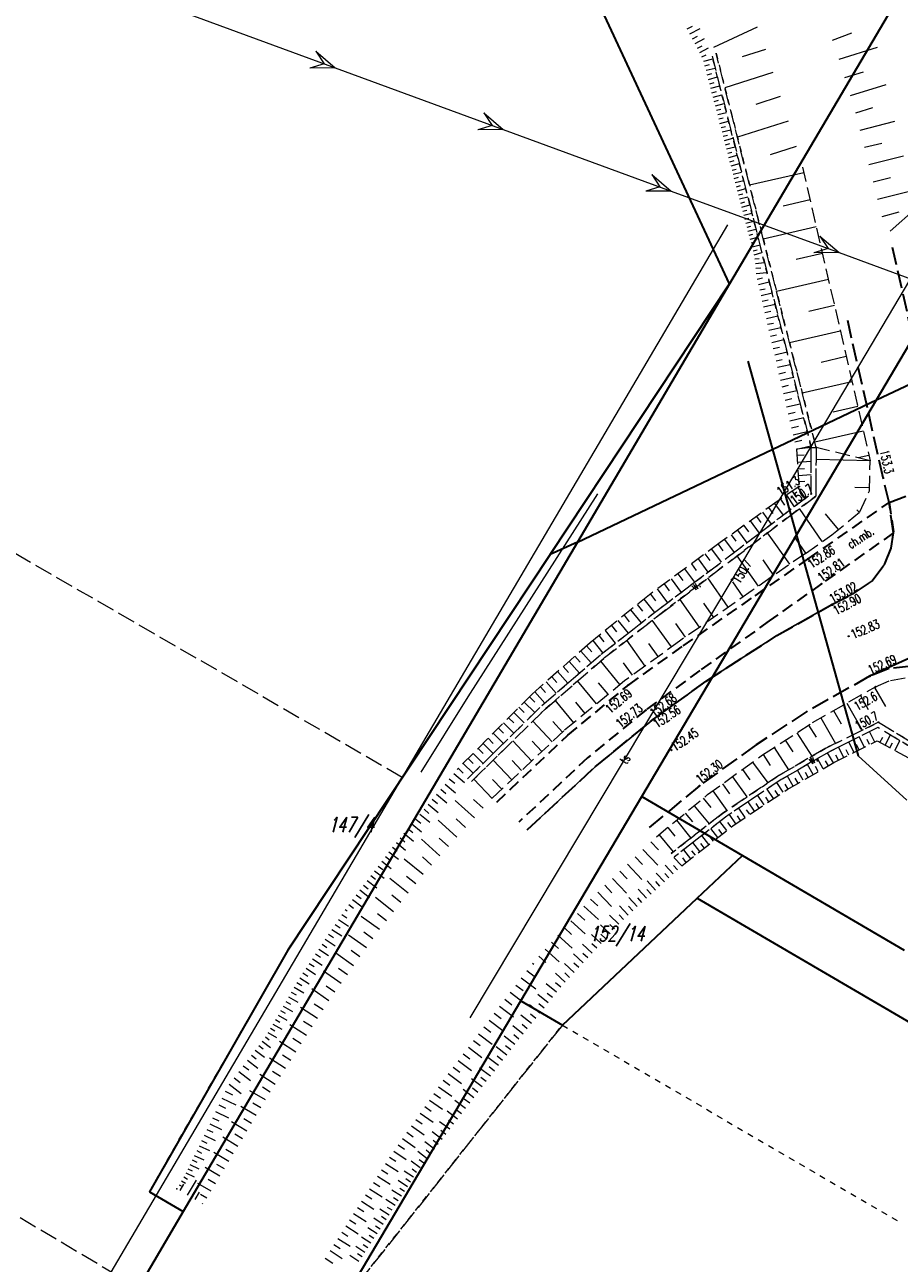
# Model space of a CAD drawing. Header units: metres. Extents: x 8430084 to 8437887, y 5768320 to 5771876.
# Tile 8 of 50: x 8433172 to 8433246, y 5770498 to 5770602. Entities that reach past the tile are written whole.
import ezdxf
from ezdxf.enums import TextEntityAlignment as Align

# ---------------------------------------------------------------- set-up
doc = ezdxf.new("R2010")
doc.units = ezdxf.units.M
doc.header["$MEASUREMENT"] = 0
for name, pattern in [('2_1', [0]), ('2_14', [1, -1]), ('2_OTKC', [1.5, 1, -0.5]), ('2_OTKJ', [2, 1.5, -0.5]), ('2_OTKK', [0]), ('2_OTRK', [1.75, 1.25, -0.5]), ('2_OTRKG', [1.75, 1.25, -0.5]), ('2_OTWM', [1, 0.5, -0.5]), ('4_SUEP_A', [0]), ('4_SULO', [0]), ('4_SUTP_A', [0]), ('GDE', [0]), ('GUK', [2, 1.5, -0.5]), ('GUZ', [1, 0.5, -0.5])]:
    doc.linetypes.add(name, pattern=pattern)
doc.layers.get('0').update_dxf_attribs({"color": 250, "linetype": 'CONTINUOUS', "lineweight": 100})
for name, color, linetype, lineweight in [('Dzialki', 4, 'GDE', 30), ('Numery_dzialek', 4, 'CONTINUOUS', 30), ('OTK_E_T_1', 253, 'CONTINUOUS', 0), ('OTK_L_0', 253, '2_OTKJ', 30), ('OTK_L_1', 7, '2_OTKK', 25), ('OTK_L_2', 253, '2_OTKC', 30), ('OTR_L_1', 252, '2_OTRK', 18), ('OTR_T_0', 253, 'CONTINUOUS', 18), ('OTR_T_1', 253, 'CONTINUOUS', 18), ('OTW_E_T_2', 7, 'CONTINUOUS', 0), ('OTW_L_3', 7, 'CONTINUOUS', 18), ('SUEP_L_0', 1, '4_SUEP_A', 18), ('SUL_L_1', 7, '4_SULO', 35), ('Uzytki', 253, 'GUZ', 18)]:
    doc.layers.add(name, color=color, linetype=linetype, lineweight=lineweight)
for name, color, linetype, lineweight, true_color in [('Kontury', 7, 'GUK', 18, 0x008000), ('SUTP_E_T_0', 7, 'CONTINUOUS', 0, 0xff9100), ('SUTP_L_0', 7, '4_SUTP_A', 18, 0xff9100), ('SUTR_T_0', 7, 'CONTINUOUS', 18, 0xff9100)]:
    doc.layers.add(name, color=color, linetype=linetype, lineweight=lineweight, true_color=true_color)
doc.styles.get("Standard").update_dxf_attribs({"font": 'Simplex.SHX', "width": 0.75})

# ---------------------------------------------------------------- blocks, each defined once
blk = doc.blocks.new('2_OTRS')
at = {"color": 0, "linetype": 'Continuous'}
blk.add_circle((0, 0), 0.045, dxfattribs=at)
blk = doc.blocks.new('2_OTRN')
at = {"color": 0, "linetype": 'Continuous'}
blk.add_circle((0, 0), 0.045, dxfattribs=at)
blk = doc.blocks.new('4_SUPS')
at = {"color": 0, "linetype": 'Continuous'}
blk.add_circle((0, 0), 0.0625, dxfattribs=at)

msp = doc.modelspace()

# ---------------------------------------------------------------- linework, layer by layer
at = {"layer": 'Dzialki'}
for p, q in [((8433243.9, 5770570.63), (8433349.83, 5770749.71)), ((8433322.83, 5770735.2), (8433231.59, 5770580.35)), ((8433231.59, 5770580.35), (8433215.71, 5770614.43)), ((8433216.55, 5770557.66), (8433231.59, 5770580.35)), ((8433231.59, 5770580.35), (8433218.84, 5770558.7)), ((8433243.9, 5770570.63), (8433263.77, 5770580.02)), ((8433218.84, 5770558.7), (8433243.9, 5770570.63)), ((8433224.22, 5770537.37), (8433243.9, 5770570.63)), ((8433218.84, 5770558.7), (8433185.78, 5770502.58)), ((8433218.84, 5770558.7), (8433216.55, 5770557.66)), ((8433216.55, 5770557.66), (8433194.54, 5770524.48)), ((8433214.09, 5770520.24), (8433224.22, 5770537.37)), ((8433224.22, 5770537.37), (8433232.66, 5770532.43)), ((8433228.87, 5770528.86), (8433232.66, 5770532.43)), ((8433232.66, 5770532.43), (8433246.23, 5770524.49)), ((8433217.57, 5770518.21), (8433228.87, 5770528.86)), ((8433228.87, 5770528.86), (8433290.49, 5770492.8)), ((8433194.54, 5770524.48), (8433182.94, 5770504.24)), ((8433199.05, 5770494.82), (8433214.09, 5770520.24)), ((8433214.09, 5770520.24), (8433217.57, 5770518.21)), ((8433182.94, 5770504.24), (8433185.78, 5770502.58)), ((8433185.78, 5770502.58), (8433097.58, 5770352.88))]:
    msp.add_line(p, q, dxfattribs=at)
at = {"layer": 'Kontury'}
for p, q in [((8433231.59, 5770580.35), (8433215.71, 5770614.43)), ((8433109.34, 5770593.8), (8433204.17, 5770538.99)), ((8433204.17, 5770538.99), (8433231.59, 5770580.35)), ((8433182, 5770496.17), (8433085.43, 5770553.45)), ((8433232.66, 5770532.43), (8433217.57, 5770518.21)), ((8433246.23, 5770524.49), (8433232.66, 5770532.43)), ((8433217.57, 5770518.21), (8433199.05, 5770494.82))]:
    msp.add_line(p, q, dxfattribs=at)
at = {"layer": 'OTK_L_0', "linetype": '2_OTKJ'}
for p, q in [((8433245.23, 5770583.43), (8433249.33, 5770565.2)), ((8433244.46, 5770564.1), (8433241.41, 5770577.63)), ((8433244.97, 5770562.03), (8433244.46, 5770564.1)), ((8433244.97, 5770562.03), (8433249.81, 5770563.85)), ((8433245.33, 5770559.48), (8433244.97, 5770562.03)), ((8433245.13, 5770558.2), (8433245.33, 5770559.48)), ((8433244.6, 5770556.87), (8433245.13, 5770558.2)), ((8433243.55, 5770555.46), (8433244.6, 5770556.87)), ((8433241.99, 5770554.4), (8433243.55, 5770555.46)), ((8433240.17, 5770553.47), (8433241.99, 5770554.4)), ((8433235.56, 5770550.87), (8433240.17, 5770553.47)), ((8433229.63, 5770547.04), (8433235.56, 5770550.87)), ((8433244.96, 5770548.1), (8433243.33, 5770547.45)), ((8433246.83, 5770548.31), (8433244.96, 5770548.1)), ((8433225.21, 5770543.87), (8433229.63, 5770547.04)), ((8433243.33, 5770547.45), (8433238.06, 5770544.5)), ((8433238.06, 5770544.5), (8433233.81, 5770541.7)), ((8433220.33, 5770539.87), (8433225.21, 5770543.87)), ((8433233.81, 5770541.7), (8433229.07, 5770538.28)), ((8433214.63, 5770534.59), (8433220.33, 5770539.87)), ((8433229.07, 5770538.28), (8433224.8, 5770534.74))]:
    msp.add_line(p, q, dxfattribs=at)
at = {"layer": 'OTK_L_0', "linetype": '2_14'}
msp.add_line((8433260.82, 5770555.35), (8433243.33, 5770547.45), dxfattribs=at)
at = {"layer": 'OTK_L_1', "linetype": '2_OTKK'}
for p, q in [((8433245.33, 5770559.48), (8433245.13, 5770558.2)), ((8433245.13, 5770558.2), (8433244.6, 5770556.87)), ((8433244.6, 5770556.87), (8433243.55, 5770555.46)), ((8433243.55, 5770555.46), (8433241.99, 5770554.4)), ((8433241.99, 5770554.4), (8433240.17, 5770553.47)), ((8433240.17, 5770553.47), (8433235.56, 5770550.87)), ((8433235.56, 5770550.87), (8433229.63, 5770547.04)), ((8433229.63, 5770547.04), (8433225.21, 5770543.87)), ((8433225.21, 5770543.87), (8433220.33, 5770539.87)), ((8433220.33, 5770539.87), (8433214.63, 5770534.59))]:
    msp.add_line(p, q, dxfattribs=at)
at = {"layer": 'OTK_L_2', "linetype": '2_OTKC'}
for p, q in [((8433238.19, 5770557.31), (8433244.97, 5770562.03)), ((8433244.97, 5770562.03), (8433245.33, 5770559.48)), ((8433245.33, 5770559.48), (8433239.29, 5770555.21)), ((8433233.73, 5770554.2), (8433238.19, 5770557.31)), ((8433239.29, 5770555.21), (8433234.92, 5770552.09)), ((8433227.69, 5770550), (8433233.73, 5770554.2)), ((8433234.92, 5770552.09), (8433229.09, 5770547.94)), ((8433223.13, 5770546.74), (8433227.69, 5770550)), ((8433229.09, 5770547.94), (8433224.56, 5770544.62)), ((8433218.03, 5770542.51), (8433223.13, 5770546.74)), ((8433224.56, 5770544.62), (8433219.68, 5770540.62)), ((8433212.07, 5770536.91), (8433218.03, 5770542.51)), ((8433219.68, 5770540.62), (8433213.91, 5770535.21))]:
    msp.add_line(p, q, dxfattribs=at)
at = {"layer": 'OTR_L_1', "linetype": '2_1'}
for p, q in [((8433228.04, 5770601.74), (8433228.48, 5770601.97)), ((8433228.26, 5770601.31), (8433229.12, 5770601.76)), ((8433233.89, 5770601.88), (8433230.25, 5770600.16)), ((8433228.48, 5770600.9), (8433228.89, 5770601.11)), ((8433228.69, 5770600.5), (8433229.49, 5770600.91)), ((8433240.21, 5770600.78), (8433241.83, 5770601.41)), ((8433228.89, 5770600.11), (8433229.28, 5770600.31)), ((8433229.08, 5770599.74), (8433229.83, 5770600.13)), ((8433229.27, 5770599.38), (8433229.63, 5770599.56)), ((8433234.59, 5770600.01), (8433232.64, 5770599.39)), ((8433240.77, 5770599.2), (8433243.98, 5770600.19)), ((8433229.43, 5770599.01), (8433230.19, 5770599.21)), ((8433229.52, 5770598.64), (8433229.9, 5770598.73)), ((8433229.62, 5770598.26), (8433230.38, 5770598.45)), ((8433229.72, 5770597.88), (8433230.1, 5770597.98)), ((8433229.82, 5770597.5), (8433230.57, 5770597.7)), ((8433235.21, 5770598.06), (8433231.2, 5770596.79)), ((8433241.25, 5770597.65), (8433242.81, 5770598.13)), ((8433229.92, 5770597.13), (8433230.29, 5770597.23)), ((8433230.01, 5770596.76), (8433230.76, 5770596.95)), ((8433230.11, 5770596.38), (8433230.48, 5770596.48)), ((8433241.72, 5770596.15), (8433244.71, 5770597.08)), ((8433230.21, 5770596.01), (8433230.95, 5770596.21)), ((8433230.3, 5770595.64), (8433230.67, 5770595.74)), ((8433230.4, 5770595.27), (8433231.14, 5770595.47)), ((8433235.84, 5770596.05), (8433233.78, 5770595.4)), ((8433230.5, 5770594.91), (8433230.86, 5770595)), ((8433230.59, 5770594.54), (8433231.32, 5770594.73)), ((8433242.17, 5770594.7), (8433243.61, 5770595.15)), ((8433230.69, 5770594.18), (8433231.05, 5770594.27)), ((8433230.78, 5770593.81), (8433231.51, 5770594)), ((8433230.87, 5770593.45), (8433231.24, 5770593.54)), ((8433236.5, 5770593.98), (8433232.25, 5770592.64)), ((8433242.54, 5770593.25), (8433245.45, 5770593.99)), ((8433230.97, 5770593.09), (8433231.69, 5770593.28)), ((8433231.06, 5770592.73), (8433231.42, 5770592.82)), ((8433231.16, 5770592.37), (8433231.87, 5770592.56)), ((8433231.25, 5770592.01), (8433231.61, 5770592.11)), ((8433231.34, 5770591.66), (8433232.05, 5770591.84)), ((8433231.43, 5770591.3), (8433231.79, 5770591.39)), ((8433237.17, 5770591.86), (8433234.98, 5770591.17)), ((8433242.91, 5770591.8), (8433244.36, 5770592.16)), ((8433231.53, 5770590.95), (8433232.23, 5770591.13)), ((8433231.62, 5770590.59), (8433231.97, 5770590.69)), ((8433231.71, 5770590.24), (8433232.41, 5770590.43)), ((8433243.27, 5770590.35), (8433246.17, 5770591.08)), ((8433231.8, 5770589.89), (8433232.15, 5770589.98)), ((8433231.89, 5770589.54), (8433232.59, 5770589.72)), ((8433231.98, 5770589.19), (8433232.33, 5770589.29)), ((8433237.82, 5770589.66), (8433233.27, 5770588.62)), ((8433243.64, 5770588.9), (8433245.09, 5770589.26)), ((8433232.07, 5770588.85), (8433232.77, 5770589.03)), ((8433232.16, 5770588.5), (8433232.51, 5770588.59)), ((8433232.25, 5770588.16), (8433232.94, 5770588.34)), ((8433244, 5770587.46), (8433246.89, 5770588.18)), ((8433232.34, 5770587.81), (8433232.69, 5770587.9)), ((8433232.43, 5770587.47), (8433233.12, 5770587.65)), ((8433232.52, 5770587.13), (8433232.86, 5770587.22)), ((8433238.34, 5770587.39), (8433236.09, 5770586.87)), ((8433232.61, 5770586.79), (8433233.29, 5770586.97)), ((8433232.7, 5770586.45), (8433233.04, 5770586.54)), ((8433232.79, 5770586.11), (8433233.46, 5770586.29)), ((8433244.37, 5770586.01), (8433245.81, 5770586.38)), ((8433245.05, 5770584.76), (8433247.26, 5770586.72)), ((8433232.87, 5770585.78), (8433233.21, 5770585.86)), ((8433232.96, 5770585.44), (8433233.63, 5770585.62)), ((8433233.05, 5770585.11), (8433233.38, 5770585.19)), ((8433238.86, 5770585.13), (8433234.41, 5770584.11)), ((8433233.13, 5770584.77), (8433233.8, 5770584.95)), ((8433233.22, 5770584.44), (8433233.55, 5770584.53)), ((8433233.31, 5770584.11), (8433233.97, 5770584.28)), ((8433233.39, 5770583.78), (8433233.72, 5770583.87)), ((8433233.48, 5770583.45), (8433234.14, 5770583.62)), ((8433233.56, 5770583.13), (8433233.89, 5770583.21)), ((8433233.65, 5770582.8), (8433234.3, 5770582.97)), ((8433233.71, 5770582.45), (8433234.06, 5770582.49)), ((8433233.75, 5770582.07), (8433234.51, 5770582.15)), ((8433239.37, 5770582.91), (8433237.17, 5770582.4)), ((8433233.79, 5770581.66), (8433234.2, 5770581.7)), ((8433233.83, 5770581.21), (8433234.72, 5770581.3)), ((8433233.91, 5770580.76), (8433234.36, 5770580.86)), ((8433234.01, 5770580.3), (8433234.92, 5770580.51)), ((8433234.12, 5770579.84), (8433234.58, 5770579.94)), ((8433239.88, 5770580.71), (8433235.53, 5770579.71)), ((8433234.23, 5770579.37), (8433235.16, 5770579.59)), ((8433234.33, 5770578.9), (8433234.81, 5770579.01)), ((8433234.44, 5770578.42), (8433235.4, 5770578.64)), ((8433234.55, 5770577.94), (8433235.04, 5770578.05)), ((8433240.38, 5770578.53), (8433238.23, 5770578.04)), ((8433234.67, 5770577.45), (8433235.64, 5770577.68)), ((8433234.78, 5770576.96), (8433235.27, 5770577.07)), ((8433234.89, 5770576.46), (8433235.89, 5770576.69)), ((8433235.01, 5770575.96), (8433235.51, 5770576.07)), ((8433235.13, 5770575.45), (8433236.15, 5770575.68)), ((8433240.87, 5770576.38), (8433236.62, 5770575.4)), ((8433235.25, 5770574.93), (8433235.76, 5770575.05)), ((8433235.37, 5770574.41), (8433236.41, 5770574.65)), ((8433235.49, 5770573.89), (8433236.01, 5770574.01)), ((8433235.61, 5770573.36), (8433236.67, 5770573.6)), ((8433241.36, 5770574.25), (8433239.26, 5770573.77)), ((8433235.73, 5770572.82), (8433236.27, 5770572.94)), ((8433235.86, 5770572.27), (8433236.95, 5770572.52)), ((8433235.99, 5770571.72), (8433236.54, 5770571.85)), ((8433241.85, 5770572.15), (8433237.68, 5770571.19)), ((8433236.11, 5770571.17), (8433237.23, 5770571.42)), ((8433236.24, 5770570.6), (8433236.81, 5770570.73)), ((8433236.37, 5770570.04), (8433237.51, 5770570.3)), ((8433236.51, 5770569.46), (8433237.08, 5770569.59)), ((8433242.33, 5770570.06), (8433240.27, 5770569.59)), ((8433236.64, 5770568.88), (8433237.8, 5770569.15)), ((8433236.78, 5770568.29), (8433237.36, 5770568.43)), ((8433236.91, 5770567.7), (8433238.1, 5770567.97)), ((8433242.8, 5770568.01), (8433238.73, 5770567.07)), ((8433237.05, 5770567.1), (8433237.65, 5770567.24)), ((8433237.19, 5770566.49), (8433238.4, 5770566.77)), ((8433237.23, 5770565.99), (8433237.83, 5770566.03)), ((8433237.27, 5770565.41), (8433238.43, 5770565.49)), ((8433243.37, 5770565.52), (8433238.84, 5770565.63)), ((8433243.27, 5770565.97), (8433242.37, 5770565.77)), ((8433237.31, 5770564.84), (8433237.87, 5770564.88)), ((8433237.34, 5770564.3), (8433238.43, 5770564.38)), ((8433237.3, 5770563.29), (8433237.92, 5770562.37)), ((8433237.38, 5770563.78), (8433237.9, 5770563.82)), ((8433243.32, 5770563.25), (8433242.08, 5770563.28)), ((8433235.86, 5770562.3), (8433236.19, 5770561.81)), ((8433236.35, 5770562.64), (8433237.01, 5770561.67)), ((8433236.83, 5770562.97), (8433237.15, 5770562.5)), ((8433234.35, 5770561.22), (8433235.08, 5770560.21)), ((8433234.86, 5770561.59), (8433235.22, 5770561.09)), ((8433235.36, 5770561.95), (8433236.07, 5770560.96)), ((8433239.36, 5770558.74), (8433237.44, 5770561.51)), ((8433242.46, 5770561.2), (8433242.27, 5770561.42)), ((8433232.79, 5770560.1), (8433233.17, 5770559.57)), ((8433233.32, 5770560.48), (8433234.07, 5770559.44)), ((8433233.84, 5770560.85), (8433234.21, 5770560.34)), ((8433240.72, 5770559.76), (8433239.64, 5770561.06)), ((8433231.72, 5770559.32), (8433232.11, 5770558.78)), ((8433232.26, 5770559.71), (8433233.03, 5770558.64)), ((8433236.63, 5770556.84), (8433234.78, 5770559.49)), ((8433237.98, 5770557.78), (8433237.04, 5770559.14)), ((8433230.06, 5770558.12), (8433230.88, 5770557.01)), ((8433230.62, 5770558.53), (8433231.02, 5770557.98)), ((8433231.17, 5770558.93), (8433231.96, 5770557.83)), ((8433228.95, 5770557.3), (8433229.77, 5770556.18)), ((8433229.51, 5770557.71), (8433229.92, 5770557.15)), ((8433234, 5770555.01), (8433232.23, 5770557.55)), ((8433235.3, 5770555.91), (8433234.4, 5770557.21)), ((8433227.25, 5770556.05), (8433227.67, 5770555.48)), ((8433227.82, 5770556.47), (8433228.65, 5770555.34)), ((8433228.39, 5770556.88), (8433228.8, 5770556.32)), ((8433226.11, 5770555.21), (8433226.53, 5770554.63)), ((8433226.68, 5770555.63), (8433227.52, 5770554.49)), ((8433231.48, 5770553.25), (8433229.77, 5770555.7)), ((8433232.73, 5770554.12), (8433231.86, 5770555.37)), ((8433224.39, 5770553.91), (8433225.29, 5770552.79)), ((8433224.95, 5770554.35), (8433225.37, 5770553.77)), ((8433225.53, 5770554.78), (8433226.38, 5770553.62)), ((8433229.06, 5770551.56), (8433227.41, 5770553.91)), ((8433223.29, 5770553.02), (8433224.17, 5770551.92)), ((8433223.83, 5770553.46), (8433224.28, 5770552.91)), ((8433230.26, 5770552.39), (8433229.42, 5770553.59)), ((8433222.21, 5770552.14), (8433223.08, 5770551.07)), ((8433222.75, 5770552.58), (8433223.18, 5770552.03)), ((8433226.73, 5770549.92), (8433225.11, 5770552.15)), ((8433227.88, 5770550.73), (8433227.07, 5770551.89)), ((8433220.63, 5770550.86), (8433221.05, 5770550.34)), ((8433221.15, 5770551.28), (8433222, 5770550.23)), ((8433221.68, 5770551.71), (8433222.11, 5770551.18)), ((8433219.6, 5770550.01), (8433220.04, 5770549.51)), ((8433220.11, 5770550.44), (8433220.95, 5770549.4)), ((8433224.52, 5770548.31), (8433222.96, 5770550.47)), ((8433225.61, 5770549.11), (8433224.82, 5770550.21)), ((8433218.13, 5770548.7), (8433219, 5770547.72)), ((8433218.62, 5770549.13), (8433219.05, 5770548.64)), ((8433219.11, 5770549.57), (8433219.99, 5770548.58)), ((8433222.4, 5770546.75), (8433220.78, 5770548.73)), ((8433217.16, 5770547.84), (8433218.02, 5770546.88)), ((8433217.64, 5770548.27), (8433218.07, 5770547.78)), ((8433223.44, 5770547.54), (8433222.68, 5770548.59)), ((8433215.73, 5770546.57), (8433216.15, 5770546.1)), ((8433216.2, 5770546.99), (8433217.05, 5770546.04)), ((8433216.68, 5770547.41), (8433217.11, 5770546.94)), ((8433220.43, 5770545.13), (8433218.85, 5770547.06)), ((8433221.41, 5770545.94), (8433220.61, 5770546.91)), ((8433214.81, 5770545.73), (8433215.25, 5770545.28)), ((8433215.26, 5770546.15), (8433216.1, 5770545.21)), ((8433242.56, 5770545.85), (8433243.22, 5770544.68)), ((8433243.73, 5770546.52), (8433244.65, 5770544.91)), ((8433213.93, 5770544.85), (8433214.37, 5770544.41)), ((8433214.37, 5770545.28), (8433215.25, 5770544.41)), ((8433218.52, 5770543.56), (8433216.97, 5770545.44)), ((8433219.47, 5770544.34), (8433218.69, 5770545.29)), ((8433240.31, 5770544.58), (8433240.94, 5770543.47)), ((8433241.42, 5770545.21), (8433242.71, 5770542.93)), ((8433212.63, 5770543.54), (8433213.5, 5770542.68)), ((8433213.06, 5770543.98), (8433213.5, 5770543.54)), ((8433213.5, 5770544.41), (8433214.37, 5770543.54)), ((8433216.71, 5770541.96), (8433215.09, 5770543.68)), ((8433217.58, 5770542.78), (8433216.76, 5770543.65)), ((8433239.24, 5770543.97), (8433240.46, 5770541.82)), ((8433211.78, 5770542.68), (8433212.63, 5770541.83)), ((8433212.2, 5770543.11), (8433212.63, 5770542.68)), ((8433237.22, 5770542.72), (8433238.49, 5770540.75)), ((8433238.2, 5770543.36), (8433238.86, 5770542.35)), ((8433243.76, 5770541.94), (8433243.32, 5770542.81)), ((8433244.62, 5770541.68), (8433245.07, 5770542.53)), ((8433210.51, 5770541.41), (8433210.93, 5770540.99)), ((8433210.93, 5770541.83), (8433211.78, 5770540.99)), ((8433211.35, 5770542.26), (8433211.78, 5770541.83)), ((8433215, 5770540.34), (8433213.41, 5770542.03)), ((8433215.85, 5770541.15), (8433215.05, 5770542)), ((8433235.32, 5770541.49), (8433236.53, 5770539.61)), ((8433236.26, 5770542.1), (8433236.88, 5770541.13)), ((8433241.16, 5770540.63), (8433240.72, 5770541.5)), ((8433242.02, 5770541.07), (8433241.59, 5770541.94)), ((8433242.46, 5770541.29), (8433242.24, 5770541.72)), ((8433242.89, 5770541.51), (8433242.45, 5770542.37)), ((8433243.32, 5770541.72), (8433243.11, 5770542.16)), ((8433244.19, 5770541.91), (8433244.43, 5770542.34)), ((8433245.03, 5770541.46), (8433245.25, 5770541.87)), ((8433245.43, 5770541.24), (8433245.86, 5770542.05)), ((8433209.67, 5770540.57), (8433210.09, 5770540.15)), ((8433210.09, 5770540.99), (8433210.93, 5770540.15)), ((8433213.32, 5770538.76), (8433211.76, 5770540.41)), ((8433214.15, 5770539.55), (8433213.37, 5770540.38)), ((8433234.4, 5770540.89), (8433234.99, 5770539.97)), ((8433239.44, 5770539.7), (8433238.96, 5770540.55)), ((8433239.87, 5770539.95), (8433239.62, 5770540.37)), ((8433240.29, 5770540.19), (8433239.8, 5770541.03)), ((8433240.72, 5770540.41), (8433240.5, 5770540.85)), ((8433241.59, 5770540.85), (8433241.37, 5770541.28)), ((8433208.84, 5770539.74), (8433209.26, 5770539.33)), ((8433209.26, 5770540.15), (8433210.09, 5770539.32)), ((8433232.66, 5770539.64), (8433233.28, 5770538.78)), ((8433233.52, 5770540.26), (8433234.79, 5770538.51)), ((8433237.76, 5770538.73), (8433237.27, 5770539.57)), ((8433238.18, 5770538.97), (8433237.94, 5770539.39)), ((8433238.6, 5770539.22), (8433238.12, 5770540.06)), ((8433239.02, 5770539.46), (8433238.78, 5770539.88)), ((8433207.73, 5770538.42), (8433208.61, 5770537.69)), ((8433208.09, 5770538.86), (8433208.54, 5770538.49)), ((8433208.46, 5770539.3), (8433209.36, 5770538.56)), ((8433211.68, 5770537.22), (8433210.15, 5770538.83)), ((8433212.49, 5770537.98), (8433211.72, 5770538.8)), ((8433230.99, 5770538.43), (8433231.59, 5770537.6)), ((8433231.82, 5770539.03), (8433233.04, 5770537.34)), ((8433236.09, 5770537.74), (8433235.55, 5770538.54)), ((8433236.5, 5770538), (8433236.25, 5770538.42)), ((8433236.92, 5770538.24), (8433236.43, 5770539.09)), ((8433237.34, 5770538.49), (8433237.1, 5770538.91)), ((8433207.01, 5770537.56), (8433207.87, 5770536.85)), ((8433207.37, 5770537.99), (8433207.8, 5770537.63)), ((8433229.38, 5770537.23), (8433230.01, 5770536.46)), ((8433230.17, 5770537.84), (8433231.35, 5770536.2)), ((8433234.48, 5770536.67), (8433233.95, 5770537.47)), ((8433234.88, 5770536.93), (8433234.62, 5770537.33)), ((8433235.28, 5770537.2), (8433234.75, 5770538)), ((8433235.68, 5770537.47), (8433235.42, 5770537.87)), ((8433205.97, 5770536.3), (8433206.38, 5770535.96)), ((8433206.31, 5770536.72), (8433207.15, 5770536.02)), ((8433206.66, 5770537.14), (8433207.09, 5770536.78)), ((8433210.19, 5770535.58), (8433208.57, 5770537.04)), ((8433210.93, 5770536.39), (8433210.11, 5770537.13)), ((8433228.62, 5770536.6), (8433229.87, 5770535.08)), ((8433232.89, 5770535.61), (8433232.37, 5770536.4)), ((8433233.29, 5770535.88), (8433233.02, 5770536.27)), ((8433233.68, 5770536.14), (8433233.16, 5770536.93)), ((8433234.08, 5770536.4), (8433233.82, 5770536.8)), ((8433205.29, 5770535.48), (8433205.69, 5770535.15)), ((8433205.63, 5770535.89), (8433206.45, 5770535.21)), ((8433208.73, 5770533.97), (8433207.15, 5770535.4)), ((8433209.46, 5770534.77), (8433208.66, 5770535.49)), ((8433227.13, 5770535.38), (8433228.35, 5770533.89)), ((8433227.87, 5770535.99), (8433228.49, 5770535.24)), ((8433231.35, 5770534.52), (8433230.76, 5770535.27)), ((8433231.72, 5770534.82), (8433231.43, 5770535.19)), ((8433232.1, 5770535.09), (8433231.58, 5770535.87)), ((8433232.5, 5770535.35), (8433232.24, 5770535.74)), ((8433204.29, 5770534.29), (8433205.08, 5770533.63)), ((8433204.62, 5770534.68), (8433205.02, 5770534.35)), ((8433204.95, 5770535.08), (8433205.76, 5770534.41)), ((8433225.67, 5770534.18), (8433226.86, 5770532.73)), ((8433226.4, 5770534.78), (8433227, 5770534.04)), ((8433230.6, 5770533.94), (8433230.01, 5770534.69)), ((8433230.98, 5770534.23), (8433230.68, 5770534.6)), ((8433203.34, 5770533.13), (8433203.73, 5770532.83)), ((8433203.65, 5770533.51), (8433204.42, 5770532.87)), ((8433203.97, 5770533.9), (8433204.36, 5770533.58)), ((8433207.3, 5770532.39), (8433205.75, 5770533.8)), ((8433208.01, 5770533.18), (8433207.23, 5770533.89)), ((8433224.98, 5770533.56), (8433225.62, 5770532.89)), ((8433229.1, 5770532.75), (8433228.5, 5770533.51)), ((8433229.48, 5770533.05), (8433229.18, 5770533.43)), ((8433229.85, 5770533.34), (8433229.26, 5770534.1)), ((8433230.23, 5770533.64), (8433229.93, 5770534.02)), ((8433202.73, 5770532.34), (8433203.13, 5770532.04)), ((8433203.03, 5770532.74), (8433203.82, 5770532.13)), ((8433205.91, 5770530.84), (8433204.31, 5770532.12)), ((8433206.6, 5770531.62), (8433205.83, 5770532.31)), ((8433223.67, 5770532.32), (8433224.28, 5770531.66)), ((8433224.32, 5770532.93), (8433225.57, 5770531.61)), ((8433227.58, 5770531.55), (8433226.92, 5770532.27)), ((8433227.96, 5770531.85), (8433227.66, 5770532.23)), ((8433228.34, 5770532.15), (8433227.74, 5770532.91)), ((8433228.72, 5770532.45), (8433228.42, 5770532.83)), ((8433201.82, 5770531.14), (8433202.62, 5770530.53)), ((8433202.12, 5770531.54), (8433202.52, 5770531.24)), ((8433202.43, 5770531.94), (8433203.22, 5770531.34)), ((8433222.39, 5770531.11), (8433222.99, 5770530.47)), ((8433223.02, 5770531.71), (8433224.24, 5770530.42)), ((8433226.86, 5770530.89), (8433226.19, 5770531.62)), ((8433227.22, 5770531.22), (8433226.89, 5770531.58)), ((8433201.21, 5770530.34), (8433202.01, 5770529.73)), ((8433201.51, 5770530.74), (8433201.91, 5770530.44)), ((8433204.65, 5770529.26), (8433203.09, 5770530.49)), ((8433205.28, 5770530.04), (8433204.49, 5770530.67)), ((8433221.76, 5770530.51), (8433222.94, 5770529.26)), ((8433225.38, 5770529.53), (8433224.69, 5770530.29)), ((8433225.75, 5770529.87), (8433225.41, 5770530.25)), ((8433226.12, 5770530.21), (8433225.44, 5770530.96)), ((8433226.49, 5770530.55), (8433226.15, 5770530.92)), ((8433200.29, 5770529.13), (8433200.69, 5770528.82)), ((8433200.59, 5770529.54), (8433201.4, 5770528.92)), ((8433200.9, 5770529.94), (8433201.3, 5770529.63)), ((8433204.03, 5770528.48), (8433203.26, 5770529.09)), ((8433220.53, 5770529.36), (8433221.68, 5770528.14)), ((8433221.14, 5770529.93), (8433221.72, 5770529.31)), ((8433224.62, 5770528.84), (8433223.92, 5770529.6)), ((8433225, 5770529.19), (8433224.65, 5770529.57)), ((8433199.36, 5770527.91), (8433199.52, 5770527.8)), ((8433199.67, 5770528.32), (8433200.07, 5770528.01)), ((8433199.98, 5770528.73), (8433200.79, 5770528.11)), ((8433203.42, 5770527.71), (8433201.91, 5770528.92)), ((8433219.38, 5770528.17), (8433220.61, 5770527.06)), ((8433219.94, 5770528.78), (8433220.55, 5770528.22)), ((8433223.08, 5770527.43), (8433222.36, 5770528.21)), ((8433223.47, 5770527.78), (8433223.11, 5770528.17)), ((8433223.85, 5770528.14), (8433223.14, 5770528.91)), ((8433224.24, 5770528.49), (8433223.89, 5770528.87)), ((8433198.8, 5770527.07), (8433199.64, 5770526.51)), ((8433199.08, 5770527.49), (8433199.5, 5770527.21)), ((8433202.23, 5770526.21), (8433200.7, 5770527.3)), ((8433202.82, 5770526.96), (8433202.08, 5770527.55)), ((8433218.28, 5770526.95), (8433219.49, 5770525.86)), ((8433218.83, 5770527.56), (8433219.44, 5770527.01)), ((8433222.31, 5770526.68), (8433221.51, 5770527.42)), ((8433222.68, 5770527.07), (8433222.32, 5770527.46)), ((8433197.97, 5770525.82), (8433198.38, 5770525.54)), ((8433198.24, 5770526.23), (8433199.08, 5770525.68)), ((8433198.52, 5770526.65), (8433198.94, 5770526.37)), ((8433201.69, 5770525.44), (8433200.92, 5770525.99)), ((8433217.74, 5770526.35), (8433218.34, 5770525.81)), ((8433220.82, 5770525.06), (8433220.01, 5770525.81)), ((8433221.57, 5770525.87), (8433220.76, 5770526.62)), ((8433221.19, 5770525.47), (8433220.79, 5770525.84)), ((8433221.94, 5770526.27), (8433221.54, 5770526.65)), ((8433197.42, 5770524.99), (8433197.83, 5770524.72)), ((8433197.69, 5770525.4), (8433198.52, 5770524.86)), ((8433201.14, 5770524.68), (8433199.63, 5770525.76)), ((8433216.66, 5770525.16), (8433217.25, 5770524.63)), ((8433217.2, 5770525.76), (8433218.39, 5770524.67)), ((8433220.07, 5770524.25), (8433219.26, 5770525)), ((8433220.45, 5770524.66), (8433220.04, 5770525.03)), ((8433196.61, 5770523.77), (8433197.42, 5770523.24)), ((8433196.88, 5770524.18), (8433197.29, 5770523.91)), ((8433197.15, 5770524.58), (8433197.97, 5770524.04)), ((8433200.07, 5770523.17), (8433198.58, 5770524.23)), ((8433200.6, 5770523.92), (8433199.85, 5770524.46)), ((8433215.59, 5770523.99), (8433216.18, 5770523.46)), ((8433216.13, 5770524.57), (8433217.3, 5770523.5)), ((8433219.32, 5770523.44), (8433218.5, 5770524.19)), ((8433219.69, 5770523.85), (8433219.29, 5770524.22)), ((8433196.08, 5770522.97), (8433196.88, 5770522.44)), ((8433196.35, 5770523.37), (8433196.75, 5770523.11)), ((8433199.01, 5770521.69), (8433197.55, 5770522.73)), ((8433199.54, 5770522.43), (8433198.8, 5770522.95)), ((8433214.59, 5770522.79), (8433215.21, 5770522.31)), ((8433215.06, 5770523.4), (8433215.17, 5770523.31)), ((8433218.56, 5770522.62), (8433217.75, 5770523.38)), ((8433218.94, 5770523.03), (8433218.53, 5770523.41)), ((8433195.31, 5770521.78), (8433195.72, 5770521.54)), ((8433195.56, 5770522.18), (8433196.35, 5770521.66)), ((8433195.82, 5770522.58), (8433196.22, 5770522.31)), ((8433214.12, 5770522.17), (8433215.35, 5770521.24)), ((8433217.08, 5770520.96), (8433216.2, 5770521.66)), ((8433217.81, 5770521.81), (8433216.98, 5770522.56)), ((8433217.43, 5770521.39), (8433216.99, 5770521.74)), ((8433218.18, 5770522.21), (8433217.78, 5770522.59)), ((8433194.84, 5770520.98), (8433195.24, 5770520.75)), ((8433195.07, 5770521.38), (8433195.88, 5770520.91)), ((8433197.98, 5770520.23), (8433196.55, 5770521.25)), ((8433198.49, 5770520.96), (8433197.77, 5770521.47)), ((8433213.2, 5770520.97), (8433214.4, 5770520.05)), ((8433213.66, 5770521.57), (8433214.27, 5770521.1)), ((8433216.38, 5770520.08), (8433215.5, 5770520.78)), ((8433216.73, 5770520.52), (8433216.29, 5770520.87)), ((8433194.17, 5770519.8), (8433194.94, 5770519.36)), ((8433194.39, 5770520.19), (8433194.78, 5770519.97)), ((8433194.61, 5770520.58), (8433195.4, 5770520.13)), ((8433197.04, 5770518.77), (8433195.6, 5770519.69)), ((8433197.5, 5770519.5), (8433196.77, 5770519.96)), ((8433212.3, 5770519.79), (8433213.48, 5770518.89)), ((8433212.75, 5770520.37), (8433213.34, 5770519.92)), ((8433215.68, 5770519.21), (8433214.8, 5770519.91)), ((8433216.03, 5770519.64), (8433215.59, 5770519.99)), ((8433193.51, 5770518.67), (8433193.89, 5770518.46)), ((8433193.73, 5770519.05), (8433194.48, 5770518.61)), ((8433193.95, 5770519.42), (8433194.33, 5770519.2)), ((8433211.42, 5770518.63), (8433212.57, 5770517.75)), ((8433211.86, 5770519.2), (8433212.44, 5770518.76)), ((8433214.98, 5770518.33), (8433214.1, 5770519.03)), ((8433215.33, 5770518.77), (8433214.89, 5770519.12)), ((8433192.88, 5770517.58), (8433193.6, 5770517.16)), ((8433193.09, 5770517.94), (8433193.46, 5770517.73)), ((8433193.3, 5770518.3), (8433194.04, 5770517.88)), ((8433196.12, 5770517.34), (8433194.72, 5770518.24)), ((8433196.58, 5770518.05), (8433195.87, 5770518.5)), ((8433210.98, 5770518.06), (8433211.56, 5770517.62)), ((8433214.28, 5770517.46), (8433213.41, 5770518.16)), ((8433214.63, 5770517.9), (8433214.19, 5770518.25)), ((8433192.12, 5770516.5), (8433192.49, 5770516.22)), ((8433192.4, 5770516.87), (8433193.1, 5770516.34)), ((8433192.67, 5770517.22), (8433193, 5770516.97)), ((8433195.23, 5770515.94), (8433193.85, 5770516.82)), ((8433195.67, 5770516.63), (8433194.98, 5770517.08)), ((8433210.12, 5770516.92), (8433210.69, 5770516.49)), ((8433210.55, 5770517.49), (8433211.69, 5770516.62)), ((8433213.59, 5770516.58), (8433212.7, 5770517.27)), ((8433213.25, 5770516.14), (8433212.8, 5770516.48)), ((8433213.93, 5770517.03), (8433213.49, 5770517.38)), ((8433191.5, 5770515.7), (8433191.91, 5770515.38)), ((8433191.82, 5770516.11), (8433192.6, 5770515.51)), ((8433194.35, 5770514.57), (8433193.01, 5770515.43)), ((8433194.79, 5770515.25), (8433194.11, 5770515.69)), ((8433209.26, 5770515.8), (8433209.82, 5770515.37)), ((8433209.69, 5770516.36), (8433210.82, 5770515.5)), ((8433212.22, 5770514.81), (8433211.32, 5770515.5)), ((8433212.9, 5770515.7), (8433212.01, 5770516.38)), ((8433212.56, 5770515.25), (8433212.11, 5770515.6)), ((8433190.81, 5770514.8), (8433191.28, 5770514.45)), ((8433191.17, 5770515.26), (8433192.04, 5770514.6)), ((8433208.42, 5770514.69), (8433208.97, 5770514.27)), ((8433208.84, 5770515.24), (8433209.95, 5770514.39)), ((8433211.53, 5770513.92), (8433210.63, 5770514.61)), ((8433211.87, 5770514.36), (8433211.43, 5770514.71)), ((8433190.05, 5770513.8), (8433190.56, 5770513.41)), ((8433190.44, 5770514.32), (8433191.42, 5770513.57)), ((8433193.5, 5770513.24), (8433192.19, 5770514.08)), ((8433193.93, 5770513.9), (8433193.26, 5770514.33)), ((8433207.58, 5770513.59), (8433208.13, 5770513.17)), ((8433208, 5770514.14), (8433209.1, 5770513.3)), ((8433210.84, 5770513.02), (8433209.94, 5770513.71)), ((8433211.18, 5770513.47), (8433210.73, 5770513.81)), ((8433189.31, 5770512.66), (8433189.92, 5770512.37)), ((8433189.63, 5770513.25), (8433190.64, 5770512.48)), ((8433192.68, 5770511.93), (8433191.37, 5770512.71)), ((8433193.08, 5770512.58), (8433192.43, 5770513)), ((8433206.8, 5770512.47), (8433207.36, 5770512.09)), ((8433207.19, 5770513.03), (8433208.31, 5770512.25)), ((8433210.14, 5770512.12), (8433209.24, 5770512.82)), ((8433210.49, 5770512.57), (8433210.04, 5770512.92)), ((8433188.76, 5770511.51), (8433189.32, 5770511.24)), ((8433189.03, 5770512.07), (8433190.2, 5770511.51)), ((8433191.9, 5770510.62), (8433190.6, 5770511.39)), ((8433192.29, 5770511.27), (8433191.63, 5770511.66)), ((8433206.04, 5770511.38), (8433206.58, 5770510.99)), ((8433206.42, 5770511.92), (8433207.52, 5770511.15)), ((8433209.45, 5770511.22), (8433208.56, 5770511.9)), ((8433209.8, 5770511.67), (8433209.34, 5770512.01)), ((8433188.24, 5770510.44), (8433188.76, 5770510.19)), ((8433188.49, 5770510.97), (8433189.58, 5770510.44)), ((8433191.51, 5770509.97), (8433190.86, 5770510.36)), ((8433205.28, 5770510.29), (8433205.82, 5770509.92)), ((8433205.66, 5770510.83), (8433206.74, 5770510.07)), ((8433208.78, 5770510.33), (8433207.91, 5770510.99)), ((8433209.11, 5770510.77), (8433208.67, 5770511.11)), ((8433187.76, 5770509.46), (8433188.25, 5770509.22)), ((8433188, 5770509.94), (8433189, 5770509.45)), ((8433191.12, 5770509.32), (8433189.84, 5770510.09)), ((8433204.54, 5770509.22), (8433205.07, 5770508.85)), ((8433204.91, 5770509.76), (8433205.98, 5770509.01)), ((8433207.48, 5770508.63), (8433206.65, 5770509.26)), ((8433208.12, 5770509.47), (8433207.27, 5770510.11)), ((8433207.79, 5770509.05), (8433207.38, 5770509.36)), ((8433208.44, 5770509.9), (8433208.02, 5770510.22)), ((8433187.32, 5770508.54), (8433187.77, 5770508.32)), ((8433187.54, 5770508.99), (8433188.47, 5770508.54)), ((8433190.36, 5770508.04), (8433189.09, 5770508.8)), ((8433190.74, 5770508.68), (8433190.1, 5770509.06)), ((8433203.8, 5770508.17), (8433204.33, 5770507.81)), ((8433204.17, 5770508.7), (8433205.22, 5770507.96)), ((8433206.85, 5770507.81), (8433206.05, 5770508.42)), ((8433207.16, 5770508.21), (8433206.75, 5770508.52)), ((8433186.71, 5770507.28), (8433187.52, 5770506.9)), ((8433186.91, 5770507.69), (8433187.32, 5770507.48)), ((8433187.11, 5770508.1), (8433187.98, 5770507.69)), ((8433189.6, 5770506.78), (8433188.35, 5770507.53)), ((8433189.98, 5770507.41), (8433189.35, 5770507.79)), ((8433203.08, 5770507.13), (8433203.61, 5770506.79)), ((8433203.44, 5770507.65), (8433204.48, 5770506.93)), ((8433206.24, 5770507.01), (8433205.46, 5770507.61)), ((8433206.54, 5770507.4), (8433206.15, 5770507.71)), ((8433186.17, 5770506.16), (8433186.53, 5770505.99)), ((8433186.34, 5770506.52), (8433187.09, 5770506.16)), ((8433186.52, 5770506.9), (8433186.91, 5770506.71)), ((8433188.86, 5770505.53), (8433187.61, 5770506.27)), ((8433189.23, 5770506.15), (8433188.6, 5770506.52)), ((8433202.74, 5770506.6), (8433203.8, 5770505.93)), ((8433205.65, 5770506.23), (8433204.88, 5770506.81)), ((8433205.35, 5770505.85), (8433204.98, 5770506.13)), ((8433205.94, 5770506.62), (8433205.55, 5770506.91)), ((8433185.63, 5770505.15), (8433185.98, 5770504.96)), ((8433185.82, 5770505.49), (8433186.15, 5770505.3)), ((8433186, 5770505.82), (8433186.7, 5770505.48)), ((8433186.14, 5770503.96), (8433186.89, 5770505.21)), ((8433188.49, 5770504.91), (8433187.87, 5770505.27)), ((8433202.07, 5770505.55), (8433203.12, 5770504.87)), ((8433202.4, 5770506.07), (8433202.93, 5770505.74)), ((8433204.58, 5770504.66), (8433203.79, 5770505.17)), ((8433205.09, 5770505.45), (8433204.3, 5770505.96)), ((8433204.84, 5770505.05), (8433204.44, 5770505.31)), ((8433185.44, 5770504.82), (8433185.61, 5770504.72)), ((8433185.52, 5770504.33), (8433185.84, 5770504.87)), ((8433186.77, 5770503.58), (8433187.14, 5770504.21)), ((8433188.12, 5770504.29), (8433187.01, 5770504.94)), ((8433187.77, 5770503.7), (8433187.24, 5770504)), ((8433201.4, 5770504.49), (8433202.45, 5770503.82)), ((8433201.73, 5770505.02), (8433202.26, 5770504.68)), ((8433204.07, 5770503.86), (8433203.27, 5770504.37)), ((8433204.32, 5770504.26), (8433203.93, 5770504.51)), ((8433187.39, 5770503.21), (8433187.43, 5770503.27)), ((8433200.73, 5770503.45), (8433201.77, 5770502.78)), ((8433201.06, 5770503.97), (8433201.59, 5770503.63)), ((8433203.55, 5770503.07), (8433202.77, 5770503.58)), ((8433203.81, 5770503.47), (8433203.41, 5770503.72)), ((8433200.06, 5770502.4), (8433201.11, 5770501.74)), ((8433200.4, 5770502.92), (8433200.92, 5770502.59)), ((8433202.54, 5770501.5), (8433201.75, 5770502.01)), ((8433203.04, 5770502.28), (8433202.26, 5770502.79)), ((8433202.79, 5770501.89), (8433202.4, 5770502.15)), ((8433203.3, 5770502.68), (8433202.91, 5770502.93)), ((8433199.4, 5770501.37), (8433200.44, 5770500.71)), ((8433199.73, 5770501.88), (8433200.25, 5770501.55)), ((8433202.03, 5770500.71), (8433201.25, 5770501.22)), ((8433202.28, 5770501.11), (8433201.89, 5770501.36)), ((8433198.74, 5770500.33), (8433199.78, 5770499.68)), ((8433199.07, 5770500.85), (8433199.59, 5770500.52)), ((8433201.52, 5770499.93), (8433200.74, 5770500.44)), ((8433201.77, 5770500.32), (8433201.38, 5770500.58)), ((8433198.09, 5770499.31), (8433199.12, 5770498.65)), ((8433198.42, 5770499.82), (8433198.93, 5770499.49)), ((8433200.51, 5770498.38), (8433199.74, 5770498.88)), ((8433201.02, 5770499.15), (8433200.24, 5770499.66)), ((8433200.77, 5770498.77), (8433200.38, 5770499.02)), ((8433201.27, 5770499.54), (8433200.88, 5770499.8)), ((8433197.68, 5770498.66), (8433198.32, 5770498.25))]:
    msp.add_line(p, q, dxfattribs=at)
at = {"layer": 'OTR_L_1', "linetype": '2_OTRK'}
for p, q in [((8433238.84, 5770566.63), (8433230.46, 5770599.69)), ((8433230.13, 5770599.44), (8433238.44, 5770566.63)), ((8433238.44, 5770566.63), (8433237.19, 5770566.49)), ((8433238.42, 5770562.75), (8433238.44, 5770566.63)), ((8433238.84, 5770566.63), (8433238.82, 5770562.56)), ((8433243.37, 5770565.52), (8433238.84, 5770566.63)), ((8433231.59, 5770557.55), (8433238.42, 5770562.75)), ((8433236.4, 5770560.72), (8433238.82, 5770562.56)), ((8433231.83, 5770557.25), (8433236.4, 5770560.72)), ((8433225.63, 5770553.06), (8433231.59, 5770557.55)), ((8433225.85, 5770552.73), (8433231.83, 5770557.25)), ((8433220.83, 5770549.31), (8433225.63, 5770553.06)), ((8433221.11, 5770549.02), (8433225.85, 5770552.73)), ((8433215.85, 5770545), (8433220.83, 5770549.31)), ((8433216.12, 5770544.7), (8433221.11, 5770549.02)), ((8433209.62, 5770538.86), (8433215.85, 5770545)), ((8433209.96, 5770538.64), (8433216.12, 5770544.7)), ((8433244.07, 5770543.6), (8433239.67, 5770541.43)), ((8433244.07, 5770543.6), (8433250.35, 5770539.82)), ((8433244.02, 5770543.16), (8433239.9, 5770541.09)), ((8433250.14, 5770539.47), (8433244.02, 5770543.16)), ((8433239.67, 5770541.43), (8433235.72, 5770539.14)), ((8433239.9, 5770541.09), (8433235.92, 5770538.79)), ((8433235.72, 5770539.14), (8433230.99, 5770535.96)), ((8433235.92, 5770538.79), (8433231.25, 5770535.65)), ((8433230.99, 5770535.96), (8433226.68, 5770532.59)), ((8433231.25, 5770535.65), (8433226.94, 5770532.29))]:
    msp.add_line(p, q, dxfattribs=at)
at = {"layer": 'OTR_L_1', "linetype": '2_OTRKG'}
for p, q in [((8433237.71, 5770590.14), (8433243.37, 5770565.52)), ((8433237.19, 5770566.49), (8433237.41, 5770563.36)), ((8433243.31, 5770563), (8433243.37, 5770565.52)), ((8433237.41, 5770563.36), (8433235.65, 5770562.16)), ((8433235.65, 5770562.16), (8433230.8, 5770558.66)), ((8433242.51, 5770561.24), (8433243.31, 5770563)), ((8433240.17, 5770559.3), (8433242.51, 5770561.24)), ((8433237.95, 5770557.76), (8433240.17, 5770559.3)), ((8433230.8, 5770558.66), (8433224.86, 5770554.29)), ((8433237.95, 5770557.76), (8433233.48, 5770554.64)), ((8433224.86, 5770554.29), (8433219.9, 5770550.27)), ((8433233.48, 5770554.64), (8433227.4, 5770550.4)), ((8433219.9, 5770550.27), (8433215.03, 5770545.95)), ((8433227.4, 5770550.4), (8433222.78, 5770547.06)), ((8433222.78, 5770547.06), (8433217.7, 5770542.89)), ((8433243.82, 5770546.57), (8433245.08, 5770547.11)), ((8433245.08, 5770547.11), (8433246.58, 5770547.36)), ((8433215.03, 5770545.95), (8433208.74, 5770539.64)), ((8433238.55, 5770543.58), (8433243.82, 5770546.57)), ((8433234.36, 5770540.87), (8433238.55, 5770543.58)), ((8433217.7, 5770542.89), (8433211.68, 5770537.22)), ((8433240.34, 5770540.22), (8433243.95, 5770542.04)), ((8433243.95, 5770542.04), (8433250.74, 5770538.39)), ((8433229.75, 5770537.53), (8433234.36, 5770540.87)), ((8433236.41, 5770537.95), (8433240.34, 5770540.22)), ((8433225.45, 5770534), (8433229.75, 5770537.53)), ((8433231.85, 5770534.92), (8433236.41, 5770537.95)), ((8433227.59, 5770531.56), (8433231.85, 5770534.92))]:
    msp.add_line(p, q, dxfattribs=at)
at = {"layer": 'OTR_L_1', "linetype": '2_1'}
msp.add_point((8433185.25, 5770504.49), dxfattribs=at)
at = {"layer": 'OTW_L_3', "linetype": '2_OTWM'}
for p, q in [((8433230.46, 5770599.69), (8433238.84, 5770566.63)), ((8433238.44, 5770566.63), (8433230.13, 5770599.44)), ((8433238.42, 5770562.75), (8433238.44, 5770566.63)), ((8433238.44, 5770566.63), (8433238.84, 5770566.63)), ((8433238.84, 5770566.63), (8433238.82, 5770562.56)), ((8433236.21, 5770561.08), (8433238.42, 5770562.75)), ((8433238.82, 5770562.56), (8433236.4, 5770560.72)), ((8433231.59, 5770557.55), (8433236.21, 5770561.08)), ((8433236.4, 5770560.72), (8433231.83, 5770557.25)), ((8433225.63, 5770553.06), (8433231.59, 5770557.55)), ((8433231.83, 5770557.25), (8433225.85, 5770552.73)), ((8433220.83, 5770549.31), (8433225.63, 5770553.06)), ((8433225.85, 5770552.73), (8433221.11, 5770549.02)), ((8433215.85, 5770545), (8433220.83, 5770549.31)), ((8433221.11, 5770549.02), (8433216.12, 5770544.7)), ((8433209.62, 5770538.86), (8433215.85, 5770545)), ((8433216.12, 5770544.7), (8433209.96, 5770538.64)), ((8433239.67, 5770541.43), (8433244.07, 5770543.6)), ((8433244.07, 5770543.6), (8433250.35, 5770539.82)), ((8433244.02, 5770543.16), (8433239.9, 5770541.09)), ((8433250.14, 5770539.47), (8433244.02, 5770543.16)), ((8433235.72, 5770539.14), (8433239.67, 5770541.43)), ((8433239.9, 5770541.09), (8433235.92, 5770538.79)), ((8433230.99, 5770535.96), (8433235.72, 5770539.14)), ((8433235.92, 5770538.79), (8433231.25, 5770535.65)), ((8433226.68, 5770532.59), (8433230.99, 5770535.96)), ((8433231.25, 5770535.65), (8433226.94, 5770532.29))]:
    msp.add_line(p, q, dxfattribs=at)
at = {"layer": 'SUEP_L_0', "linetype": '4_SUEP_A'}
for p, q in [((8433184.44, 5770603.63), (8433198.53, 5770598.46)), ((8433196.91, 5770599.86), (8433198.53, 5770598.46)), ((8433196.91, 5770599.86), (8433197.59, 5770598.81)), ((8433197.59, 5770598.81), (8433196.39, 5770598.45)), ((8433198.53, 5770598.46), (8433196.39, 5770598.45)), ((8433198.53, 5770598.46), (8433212.61, 5770593.3)), ((8433210.99, 5770594.69), (8433212.61, 5770593.3)), ((8433210.99, 5770594.69), (8433211.67, 5770593.64)), ((8433211.67, 5770593.64), (8433210.47, 5770593.28)), ((8433212.61, 5770593.3), (8433210.47, 5770593.28)), ((8433212.61, 5770593.3), (8433226.69, 5770588.13)), ((8433225.07, 5770589.53), (8433226.69, 5770588.13)), ((8433225.07, 5770589.53), (8433225.75, 5770588.48)), ((8433225.75, 5770588.48), (8433224.56, 5770588.12)), ((8433226.69, 5770588.13), (8433224.56, 5770588.12)), ((8433226.69, 5770588.13), (8433240.78, 5770582.97)), ((8433239.16, 5770584.36), (8433240.78, 5770582.97)), ((8433239.16, 5770584.36), (8433239.84, 5770583.31)), ((8433239.84, 5770583.31), (8433238.64, 5770582.95)), ((8433240.78, 5770582.97), (8433238.64, 5770582.95)), ((8433240.78, 5770582.97), (8433254.86, 5770577.8)), ((8433233.13, 5770573.86), (8433242.38, 5770540.77)), ((8433242.38, 5770540.77), (8433246.46, 5770537.06))]:
    msp.add_line(p, q, dxfattribs=at)
at = {"layer": 'SUL_L_1', "linetype": '4_SULO'}
msp.add_line((8433233.13, 5770573.86), (8433242.38, 5770540.77), dxfattribs=at)
at = {"layer": 'SUTP_L_0', "linetype": '4_SUTP_A'}
for p, q in [((8433231.8, 5770555.55), (8433251.87, 5770589.39)), ((8433231.41, 5770585.31), (8433173.15, 5770486.39)), ((8433209.67, 5770545.74), (8433220.54, 5770562.75)), ((8433209.83, 5770518.81), (8433231.8, 5770555.55)), ((8433205.74, 5770539.41), (8433209.67, 5770545.74))]:
    msp.add_line(p, q, dxfattribs=at)
at = {"layer": 'Uzytki'}
for p, q in [((8433231.59, 5770580.35), (8433215.71, 5770614.43)), ((8433216.55, 5770557.66), (8433231.59, 5770580.35)), ((8433194.54, 5770524.48), (8433216.55, 5770557.66)), ((8433232.66, 5770532.43), (8433217.57, 5770518.21)), ((8433246.23, 5770524.49), (8433232.66, 5770532.43)), ((8433182.94, 5770504.24), (8433194.54, 5770524.48)), ((8433199.05, 5770494.82), (8433217.57, 5770518.21)), ((8433217.57, 5770518.21), (8433245.96, 5770501.62)), ((8433185.78, 5770502.58), (8433182.94, 5770504.24)), ((8433182, 5770496.17), (8433185.78, 5770502.58))]:
    msp.add_line(p, q, dxfattribs=at)

# ---------------------------------------------------------------- block references
at = {"layer": 'OTR_T_0'}
for p in [(8433238.19, 5770557.31), (8433239.29, 5770555.21), (8433240.17, 5770553.47), (8433240.2, 5770553.42), (8433241.57, 5770550.81), (8433223.13, 5770546.74), (8433243.33, 5770547.45), (8433224.56, 5770544.62), (8433225.21, 5770543.87), (8433225.24, 5770543.83), (8433226.72, 5770541.26), (8433229.07, 5770538.28)]:
    msp.add_blockref('2_OTRS', p, dxfattribs=at)
at = {"layer": 'OTR_T_1'}
for p in [(8433237.41, 5770563.36), (8433244.46, 5770564.1), (8433238.42, 5770562.75), (8433243.82, 5770546.57), (8433244.07, 5770543.6)]:
    msp.add_blockref('2_OTRN', p, dxfattribs=at)
at = {"layer": 'SUTR_T_0'}
msp.add_blockref('4_SUPS', (8433231.8, 5770555.55), dxfattribs=at)

# ---------------------------------------------------------------- texts
at = {"layer": 'Numery_dzialek', "oblique": 15, "width": 0.7}
msp.add_text('147/4', height=1.26, dxfattribs=at).set_placement((8433201.78, 5770534.37), align=Align.RIGHT)
msp.add_text('152/14', height=1.26, dxfattribs=at).set_placement((8433222.14, 5770525.78), align=Align.MIDDLE)
at = {"layer": 'OTK_E_T_1', "lineweight": 9, "width": 0.7}
msp.add_text('ch.mb.', height=0.75, rotation=33.0707, dxfattribs=at).set_placement((8433242.56, 5770559.07), align=Align.MIDDLE)
at = {"layer": 'OTR_T_0', "lineweight": 9, "width": 0.7}
for s, rotation, p in [('152.86', 33.4682, (8433238.46, 5770556.46)), ('152.81', 36.5525, (8433239.33, 5770555.34)), ('153.02', 28.6351, (8433240.21, 5770553.57)), ('152.90', 28.2471, (8433240.53, 5770552.57)), ('152.83', 22.9169, (8433241.96, 5770550.58)), ('152.69', 24.1736, (8433243.41, 5770547.6)), ('152.69', 39.7146, (8433221.57, 5770544.3)), ('152.68', 37.1535, (8433225.26, 5770543.98)), ('152.73', 39.0118, (8433222.44, 5770543.08)), ('152.56', 33.7405, (8433225.51, 5770543.07)), ('152.45', 34.6195, (8433227.02, 5770541.13)), ('152.30', 37.2553, (8433229.12, 5770538.42))]:
    msp.add_text(s, height=0.75, rotation=rotation, dxfattribs=at).set_placement(p)
at = {"layer": 'OTR_T_1', "lineweight": 9, "width": 0.7}
msp.add_text('153.3', height=0.75, rotation=282.1715, dxfattribs=at).set_placement((8433244.56, 5770566.43), align=Align.MIDDLE_LEFT)
for s, rotation, p in [('151.3', 33.8305, (8433235.87, 5770562.54)), ('150.7', 35.8219, (8433237.02, 5770561.82)), ('152.6', 29.5695, (8433242.3, 5770544.54)), ('150.7', 28.9154, (8433242.37, 5770542.91))]:
    msp.add_text(s, height=0.75, rotation=rotation, dxfattribs=at).set_placement(p)
at = {"layer": 'OTW_E_T_2', "lineweight": 9, "width": 0.7}
for rotation, p in [(35.789, (8433228.72, 5770555.11)), (31.4296, (8433238.54, 5770540.54))]:
    msp.add_text('w.', height=0.75, rotation=rotation, dxfattribs=at).set_placement(p, align=Align.MIDDLE)
at = {"layer": 'SUTP_E_T_0', "lineweight": 9, "width": 0.7}
msp.add_text('ts', height=0.75, rotation=59.13, dxfattribs=at).set_placement((8433222.81, 5770540.51), align=Align.MIDDLE)
at = {"layer": 'SUTR_T_0', "lineweight": 9, "width": 0.7}
msp.add_text('150.7', height=0.75, rotation=59.3823, dxfattribs=at).set_placement((8433231.8, 5770555.55), align=Align.TOP_LEFT)

doc.saveas('drawing.dxf')
